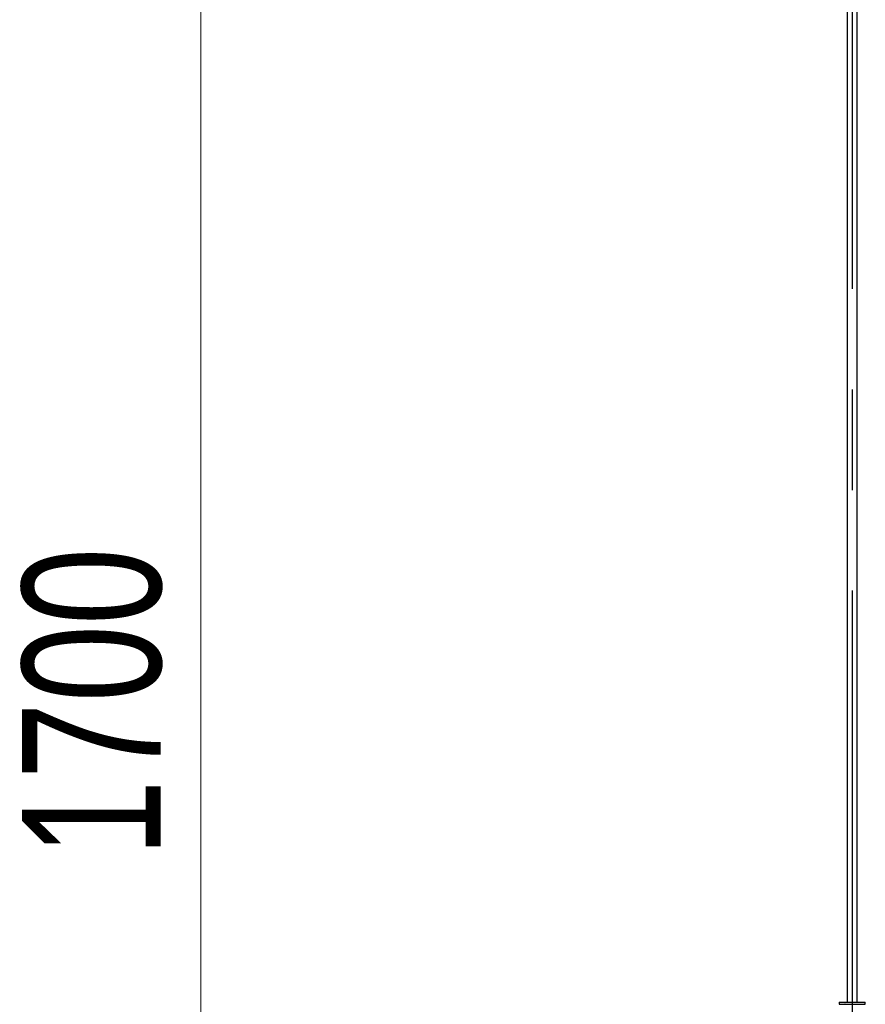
# Model space of a CAD drawing. Header units: millimetres. Extents: x 74 to 103, y 124 to 242.
# Tile 15 of 17: x 74 to 96, y 158 to 183. Entities that reach past the tile are written whole.
import ezdxf

# ---------------------------------------------------------------- set-up
doc = ezdxf.new("R2010")
doc.units = ezdxf.units.MM
doc.linetypes.add('CENTERX2', pattern=[20.32, 12.7, -2.54, 2.54, -2.54])
doc.styles.add('SLDTEXTSTYLE0', font='TXT', dxfattribs={"width": 0.75})
doc.dimstyles.new('SLDDIMSTYLE0', dxfattribs={"dimtxt": 3.5, "dimasz": 3.302, "dimexe": 0, "dimexo": 0.0625, "dimgap": 0.875, "dimtad": 1, "dimdec": 0, "dimlfac": 20, "dimrnd": 1e-09, "dimzin": 12, "dimdsep": 46, "dimtxsty": 'SLDTEXTSTYLE0', "dimsah": 1, "dimcen": 0.09, "dimadec": 0, "dimazin": 3, "dimtfac": 1, "dimtdec": 0, "dimtofl": 0, "dimtmove": 0, "dimatfit": 3, "dimfxl": 0, "dimfrac": 2, "dimtolj": 1, "dimtzin": 12, "dimarcsym": 0})

# ---------------------------------------------------------------- blocks, each defined once
blk = doc.blocks.new('_D')
at = {"color": 7, "linetype": 'Continuous', "lineweight": 0}
for p, q in [((93.003, 209.031), (77.933, 209.031)), ((78.933, 123.642), (78.933, 209.031)), ((91.203, 123.642), (77.933, 123.642))]:
    blk.add_line(p, q, dxfattribs=at)
at = {"color": 7, "linetype": 'Continuous', "lineweight": 18}
for points in [[(78.933, 209.031), (78.425, 205.729), (79.441, 205.729)], [(78.933, 123.642), (79.441, 126.944), (78.425, 126.944)]]:
    blk.add_solid(points, dxfattribs=at)
at = {"color": 7, "linetype": 'Continuous', "lineweight": 18, "insert": (74.421, 161.666), "char_height": 3.5, "attachment_point": 1, "rotation": 90, "style": 'SLDTEXTSTYLE0'}
blk.add_mtext('1700', dxfattribs=at)

msp = doc.modelspace()

# ---------------------------------------------------------------- linework, layer by layer
at = {"color": 7, "linetype": 'CENTERX2'}
msp.add_line((95.3776, 209.03126), (95.3776, 124.03126), dxfattribs=at)
at = {"color": 7, "linetype": 'Continuous', "lineweight": 25}
for p, q in [((95.2526, 205.23126), (95.2526, 157.99755)), ((95.5026, 157.99755), (95.5026, 205.23126)), ((95.0476, 157.99755), (95.0476, 157.94755)), ((95.0476, 157.99755), (95.7076, 157.99755)), ((95.0476, 157.94755), (95.7076, 157.94755)), ((95.7076, 157.94755), (95.7076, 157.99755))]:
    msp.add_line(p, q, dxfattribs=at)
for centre, start, end in [((95.19485, 157.9448), 270, 90), ((95.56035, 157.9448), 90, 270)]:
    msp.add_arc(centre, 0.00275, start, end, dxfattribs=at)

# ---------------------------------------------------------------- dimensions: what is measured, and where the dimension line sits
at = {"color": 7, "linetype": 'Continuous', "lineweight": 18}
dim = msp.add_linear_dim(base=(78.93262, 209.03126), p1=(92.2026, 123.64205), p2=(94.0026, 209.03126), angle=90, dimstyle='SLDDIMSTYLE0', dxfattribs=at)
dim.commit()
dim.dimension.update_dxf_attribs({"geometry": '_D', "text_midpoint": (78.93262, 166.83814), "dimtype": 160})

doc.saveas('drawing.dxf')
